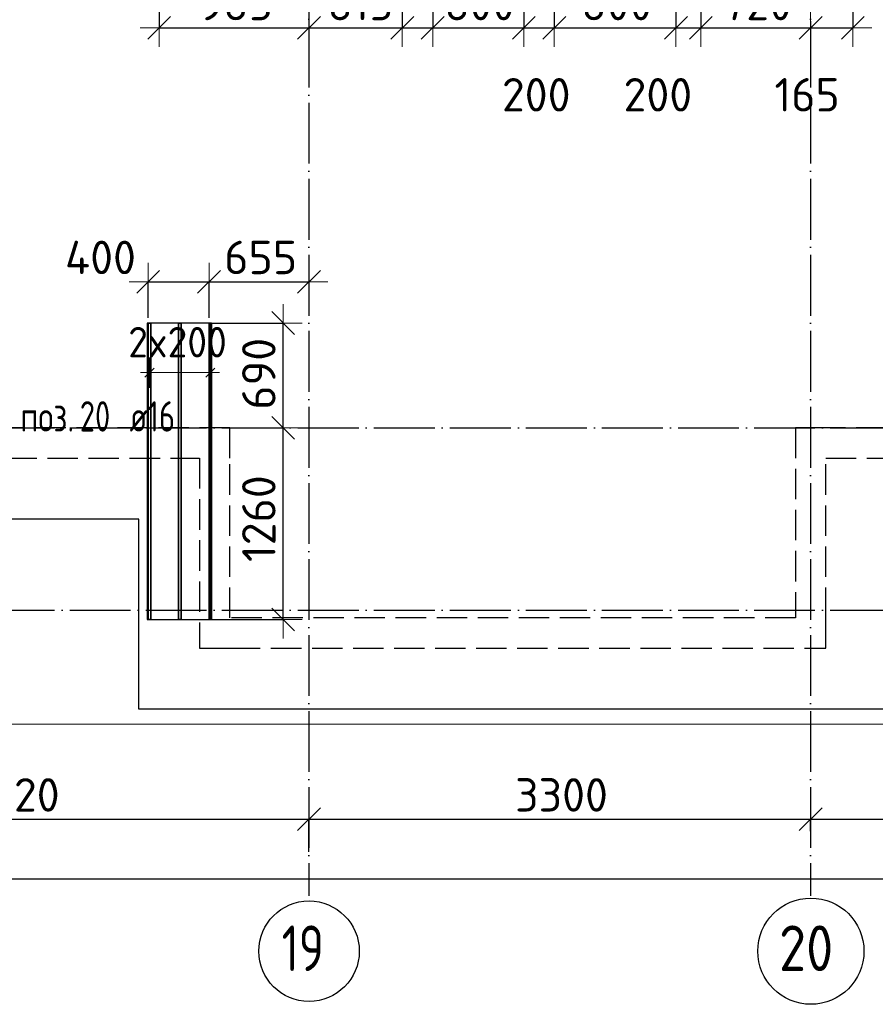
# Model space of a CAD drawing. Header units: millimetres. Extents: x 13527 to 139154, y -122592 to 61893.
# Tile 29 of 130: x 108877 to 114506, y -62592 to -56116. Entities that reach past the tile are written whole.
import ezdxf

# ---------------------------------------------------------------- set-up
doc = ezdxf.new("R2010")
doc.units = ezdxf.units.MM
doc.header["$PDMODE"] = 65
for name, pattern in [('______11', [500, 400, -50, 0, -50]), ('______2', [270, 200, -70]), ('______5', [1100, 800, -100, 100, -100])]:
    doc.linetypes.add(name, pattern=pattern)
for name, color, linetype, lineweight in [('Standard', 7, 'Continuous', 25), ('Размерная линия_ общее', 7, 'Continuous', 13), ('Стена_ общее', 7, 'Continuous', 35), ('Фундамент_ общее', 7, 'Continuous', 35)]:
    doc.layers.add(name, color=color, linetype=linetype, lineweight=lineweight)
doc.layers.add('Арм.стержн.Доп. Арм ниж.зоны У', color=7, linetype='Continuous', lineweight=35, true_color=0x1cff1c)
doc.layers.add('Осевая линия_ общее', color=7, linetype='______5', lineweight=13, true_color=0xa0a0a0)
doc.styles.add('ISOCPEUR', font='isocpeur.ttf')
doc.dimstyles.new('DIMSTYLE_13', dxfattribs={"dimtxt": 220, "dimasz": 250, "dimexe": 0, "dimexo": 0, "dimgap": 110, "dimtad": 0, "dimdec": 0, "dimrnd": 5, "dimzin": 12, "dimdsep": 46, "dimtxsty": 'ISOCPEUR', "dimblk1": 'ALL_ML_STRICH', "dimblk2": 'ALL_ML_STRICH', "dimsah": 1, "dimcen": 0, "dimclrd": 7, "dimclre": 256, "dimclrt": 7, "dimadec": 0, "dimazin": 0, "dimtfac": 1, "dimtdec": 0, "dimtix": 1, "dimtmove": 2, "dimatfit": 3, "dimfxl": 0, "dimtvp": 1.2, "dimtzin": 0, "dimlwd": 0, "dimlwe": -3, "dimarcsym": 0})
doc.dimstyles.new('DIMSTYLE_16', dxfattribs={"dimtxt": 220, "dimasz": 250, "dimexe": 0, "dimexo": 0, "dimgap": 110, "dimtad": 2, "dimdec": 0, "dimrnd": 1, "dimzin": 12, "dimdsep": 46, "dimtxsty": 'ISOCPEUR', "dimblk1": 'ALL_ML_STRICH', "dimblk2": 'ALL_ML_STRICH', "dimsah": 1, "dimcen": 0, "dimclrd": 7, "dimclre": 256, "dimclrt": 7, "dimadec": 0, "dimazin": 0, "dimtfac": 1, "dimtdec": 0, "dimtix": 1, "dimtmove": 2, "dimatfit": 3, "dimfxl": 0, "dimtzin": 0, "dimlwd": 0, "dimlwe": -3, "dimarcsym": 0})
doc.dimstyles.new('DIMSTYLE_3', dxfattribs={"dimtxt": 220, "dimasz": 250, "dimexe": 0, "dimexo": 0, "dimgap": 110, "dimtad": 2, "dimdec": 0, "dimrnd": 5, "dimzin": 12, "dimdsep": 46, "dimtxsty": 'ISOCPEUR', "dimblk1": 'ALL_ML_STRICH', "dimblk2": 'ALL_ML_STRICH', "dimsah": 1, "dimcen": 0, "dimclrd": 7, "dimclre": 256, "dimclrt": 7, "dimadec": 0, "dimazin": 0, "dimtfac": 1, "dimtdec": 0, "dimtix": 1, "dimtmove": 2, "dimatfit": 3, "dimfxl": 0, "dimtvp": 1.2, "dimtzin": 0, "dimlwd": 0, "dimlwe": -3, "dimarcsym": 0})
doc.dimstyles.new('DIMSTYLE_5', dxfattribs={"dimtxt": 220, "dimasz": 250, "dimexe": 0, "dimexo": 0, "dimgap": 110, "dimtad": 2, "dimdec": 0, "dimrnd": 5, "dimzin": 12, "dimdsep": 46, "dimtxsty": 'ISOCPEUR', "dimblk1": 'ALL_ML_STRICH', "dimblk2": 'ALL_ML_STRICH', "dimsah": 1, "dimcen": 0, "dimclrd": 7, "dimclre": 256, "dimclrt": 7, "dimadec": 0, "dimazin": 0, "dimtfac": 1, "dimtdec": 0, "dimtix": 1, "dimtmove": 2, "dimatfit": 3, "dimfxl": 0, "dimtzin": 0, "dimlwd": 0, "dimlwe": -3, "dimarcsym": 0})

# ---------------------------------------------------------------- blocks, each defined once
blk = doc.blocks.new('СЛОЖНЫЙ_ОБЪЕКТ_3')
at = {"layer": 'Стена_ общее', "color": 9, "linetype": '______2', "lineweight": -3, "true_color": 0xc7c7c7, "transparency": 33554687}
for p, q in [((110260, -58800), (106960, -58800)), ((110260, -59000), (110260, -58800)), ((113980, -58800), (113980, -60050)), ((114180, -58800), (113980, -58800)), ((117280, -58800), (114180, -58800)), ((103660, -59000), (110060, -59000)), ((110060, -59000), (110060, -60250)), ((110260, -60050), (110260, -59000)), ((114180, -60050), (114180, -59000)), ((114180, -59000), (117280, -59000)), ((113980, -60050), (110260, -60050)), ((114180, -60250), (114180, -60050)), ((110060, -60250), (110260, -60250)), ((110260, -60250), (114180, -60250))]:
    blk.add_line(p, q, dxfattribs=at)
blk = doc.blocks.new('ALL_ML_STRICH')
at = {"color": 0, "linetype": 'ByBlock', "lineweight": -2}
for p, q in [((-0.3, -0.3), (0.3, 0.3)), ((0, -0.5), (0, 0.5)), ((-1, 0), (0.5, 0))]:
    blk.add_line(p, q, dxfattribs=at)
blk = doc.blocks.new('*D213')
at = {"layer": 'DEFPOINTS', "color": 7, "linetype": 'Continuous', "lineweight": 13, "transparency": 33554687}
for p in [(109722.7, -57839.5), (109722.7, -58176.8), (110122.7, -58176.8)]:
    blk.add_point(p, dxfattribs=at)
at = {"layer": 'Размерная линия_ общее', "color": 253, "linetype": 'Continuous', "lineweight": -2, "true_color": 0xa0a0a0, "transparency": 33554687}
for p, q in [((109722.7, -58076.8), (109722.7, -57839.5)), ((110122.7, -58076.8), (110122.7, -57839.5))]:
    blk.add_line(p, q, dxfattribs=at)
at = {"layer": 'Размерная линия_ общее', "color": 7, "linetype": 'Continuous', "lineweight": -2, "transparency": 33554687}
blk.add_line((109722.7, -57839.5), (110122.7, -57839.5), dxfattribs=at)
at = {"layer": 'Размерная линия_ общее', "color": 7, "linetype": 'Continuous', "lineweight": 13, "transparency": 33554687, "xscale": 250, "yscale": 250, "zscale": 250, "rotation": 180}
blk.add_blockref('ALL_ML_STRICH', (109722.7, -57839.5), dxfattribs=at)
at = {"layer": 'Размерная линия_ общее', "color": 7, "linetype": 'Continuous', "lineweight": 13, "transparency": 33554687, "xscale": 250, "yscale": 250, "zscale": 250}
blk.add_blockref('ALL_ML_STRICH', (110122.7, -57839.5), dxfattribs=at)
at = {"layer": 'Размерная линия_ общее', "color": 7, "linetype": 'Continuous', "lineweight": 13, "transparency": 33554687, "insert": (109408.4, -57679.4), "char_height": 220, "width": 660, "attachment_point": 5, "style": 'ISOCPEUR'}
blk.add_mtext('\\A1;{400}', dxfattribs=at)
blk = doc.blocks.new('*D214')
at = {"layer": 'DEFPOINTS', "color": 7, "linetype": 'Continuous', "lineweight": 13, "transparency": 33554687}
for p in [(110122.7, -57839.5), (110780, -57949.1), (110122.7, -58176.8)]:
    blk.add_point(p, dxfattribs=at)
at = {"layer": 'Размерная линия_ общее', "color": 253, "linetype": 'Continuous', "lineweight": -2, "true_color": 0xa0a0a0, "transparency": 33554687}
for p, q in [((110122.7, -58076.8), (110122.7, -57839.5)), ((110780, -57839.5), (110780, -57839.5))]:
    blk.add_line(p, q, dxfattribs=at)
at = {"layer": 'Размерная линия_ общее', "color": 7, "linetype": 'Continuous', "lineweight": -2, "transparency": 33554687}
blk.add_line((110122.7, -57839.5), (110780, -57839.5), dxfattribs=at)
at = {"layer": 'Размерная линия_ общее', "color": 7, "linetype": 'Continuous', "lineweight": 13, "transparency": 33554687, "xscale": 250, "yscale": 250, "zscale": 250, "rotation": 180}
blk.add_blockref('ALL_ML_STRICH', (110122.7, -57839.5), dxfattribs=at)
at = {"layer": 'Размерная линия_ общее', "color": 7, "linetype": 'Continuous', "lineweight": 13, "transparency": 33554687, "xscale": 250, "yscale": 250, "zscale": 250}
blk.add_blockref('ALL_ML_STRICH', (110780, -57839.5), dxfattribs=at)
at = {"layer": 'Размерная линия_ общее', "color": 7, "linetype": 'Continuous', "lineweight": 13, "transparency": 33554687, "insert": (110462.4, -57679.5), "char_height": 220, "width": 660, "attachment_point": 5, "style": 'ISOCPEUR'}
blk.add_mtext('\\A1;{655}', dxfattribs=at)
blk = doc.blocks.new('*D215')
at = {"layer": 'DEFPOINTS', "color": 7, "linetype": 'Continuous', "lineweight": 13, "transparency": 33554687}
for p in [(110610.7, -58800), (109998.4, -60060.9), (110610.1, -60060.9)]:
    blk.add_point(p, dxfattribs=at)
at = {"layer": 'Размерная линия_ общее', "color": 253, "linetype": 'Continuous', "lineweight": -2, "true_color": 0xa0a0a0, "transparency": 33554687}
for p, q in [((110610.1, -58800), (110610.1, -58800)), ((110098.4, -60060.9), (110610.1, -60060.9))]:
    blk.add_line(p, q, dxfattribs=at)
at = {"layer": 'Размерная линия_ общее', "color": 7, "linetype": 'Continuous', "lineweight": -2, "transparency": 33554687}
blk.add_line((110610.1, -60060.9), (110610.1, -58800), dxfattribs=at)
at = {"layer": 'Размерная линия_ общее', "color": 7, "linetype": 'Continuous', "lineweight": 13, "transparency": 33554687, "xscale": 250, "yscale": 250, "zscale": 250}
for p, rotation in [((110610.1, -58800), 90), ((110610.1, -60060.9), 270)]:
    blk.add_blockref('ALL_ML_STRICH', p, dxfattribs=dict(at, rotation=rotation))
at = {"layer": 'Размерная линия_ общее', "color": 7, "linetype": 'Continuous', "lineweight": 13, "transparency": 33554687, "insert": (110450.1, -59397.4), "char_height": 220, "width": 880, "attachment_point": 5, "rotation": 90, "style": 'ISOCPEUR'}
blk.add_mtext('\\A1;{1260}', dxfattribs=at)
blk = doc.blocks.new('*D216')
at = {"layer": 'DEFPOINTS', "color": 7, "linetype": 'Continuous', "lineweight": 13, "transparency": 33554687}
for p in [(110028.4, -58110.9), (110610.1, -58800), (110610.7, -58800)]:
    blk.add_point(p, dxfattribs=at)
at = {"layer": 'Размерная линия_ общее', "color": 253, "linetype": 'Continuous', "lineweight": -2, "true_color": 0xa0a0a0, "transparency": 33554687}
for p, q in [((110128.4, -58110.9), (110610.1, -58110.9)), ((110610.1, -58800), (110610.1, -58800))]:
    blk.add_line(p, q, dxfattribs=at)
at = {"layer": 'Размерная линия_ общее', "color": 7, "linetype": 'Continuous', "lineweight": -2, "transparency": 33554687}
blk.add_line((110610.1, -58800), (110610.1, -58110.9), dxfattribs=at)
at = {"layer": 'Размерная линия_ общее', "color": 7, "linetype": 'Continuous', "lineweight": 13, "transparency": 33554687, "xscale": 250, "yscale": 250, "zscale": 250}
for p, rotation in [((110610.1, -58110.9), 90), ((110610.1, -58800), 270)]:
    blk.add_blockref('ALL_ML_STRICH', p, dxfattribs=dict(at, rotation=rotation))
at = {"layer": 'Размерная линия_ общее', "color": 7, "linetype": 'Continuous', "lineweight": 13, "transparency": 33554687, "insert": (110450.1, -58444.4), "char_height": 220, "width": 660, "attachment_point": 5, "rotation": 90, "style": 'ISOCPEUR'}
blk.add_mtext('\\A1;{690}', dxfattribs=at)
blk = doc.blocks.new('*D237')
at = {"layer": 'DEFPOINTS', "color": 7, "linetype": 'Continuous', "lineweight": 13, "transparency": 33554687}
for p in [(109794, -54209.7), (110780, -54749.9), (109794, -56169.6)]:
    blk.add_point(p, dxfattribs=at)
at = {"layer": 'Размерная линия_ общее', "color": 253, "linetype": 'Continuous', "lineweight": -2, "true_color": 0xa0a0a0, "transparency": 33554687}
for p, q in [((109794, -54309.7), (109794, -56169.6)), ((110780, -54849.9), (110780, -56169.6))]:
    blk.add_line(p, q, dxfattribs=at)
at = {"layer": 'Размерная линия_ общее', "color": 7, "linetype": 'Continuous', "lineweight": -2, "transparency": 33554687}
blk.add_line((109794, -56169.6), (110780, -56169.6), dxfattribs=at)
at = {"layer": 'Размерная линия_ общее', "color": 7, "linetype": 'Continuous', "lineweight": 13, "transparency": 33554687, "xscale": 250, "yscale": 250, "zscale": 250, "rotation": 180}
blk.add_blockref('ALL_ML_STRICH', (109794, -56169.6), dxfattribs=at)
at = {"layer": 'Размерная линия_ общее', "color": 7, "linetype": 'Continuous', "lineweight": 13, "transparency": 33554687, "xscale": 250, "yscale": 250, "zscale": 250}
blk.add_blockref('ALL_ML_STRICH', (110780, -56169.6), dxfattribs=at)
at = {"layer": 'Размерная линия_ общее', "color": 7, "linetype": 'Continuous', "lineweight": 13, "transparency": 33554687, "insert": (110298, -56009.6), "char_height": 220, "width": 660, "attachment_point": 5, "style": 'ISOCPEUR'}
blk.add_mtext('\\A1;{985}', dxfattribs=at)
blk = doc.blocks.new('*D238')
at = {"layer": 'DEFPOINTS', "color": 7, "linetype": 'Continuous', "lineweight": 13, "transparency": 33554687}
for p in [(111394, -54213.8), (110780, -54749.9), (110780, -56169.6)]:
    blk.add_point(p, dxfattribs=at)
at = {"layer": 'Размерная линия_ общее', "color": 253, "linetype": 'Continuous', "lineweight": -2, "true_color": 0xa0a0a0, "transparency": 33554687}
for p, q in [((111394, -54313.8), (111394, -56169.6)), ((110780, -54849.9), (110780, -56169.6))]:
    blk.add_line(p, q, dxfattribs=at)
at = {"layer": 'Размерная линия_ общее', "color": 7, "linetype": 'Continuous', "lineweight": -2, "transparency": 33554687}
blk.add_line((110780, -56169.6), (111394, -56169.6), dxfattribs=at)
at = {"layer": 'Размерная линия_ общее', "color": 7, "linetype": 'Continuous', "lineweight": 13, "transparency": 33554687, "xscale": 250, "yscale": 250, "zscale": 250, "rotation": 180}
blk.add_blockref('ALL_ML_STRICH', (110780, -56169.6), dxfattribs=at)
at = {"layer": 'Размерная линия_ общее', "color": 7, "linetype": 'Continuous', "lineweight": 13, "transparency": 33554687, "xscale": 250, "yscale": 250, "zscale": 250}
blk.add_blockref('ALL_ML_STRICH', (111394, -56169.6), dxfattribs=at)
at = {"layer": 'Размерная линия_ общее', "color": 7, "linetype": 'Continuous', "lineweight": 13, "transparency": 33554687, "insert": (111120, -56009.6), "char_height": 220, "width": 660, "attachment_point": 5, "style": 'ISOCPEUR'}
blk.add_mtext('\\A1;{615}', dxfattribs=at)
blk = doc.blocks.new('*D239')
at = {"layer": 'DEFPOINTS', "color": 7, "linetype": 'Continuous', "lineweight": 13, "transparency": 33554687}
for p in [(111394, -54213.8), (111594, -54584.4), (111394, -56169.6)]:
    blk.add_point(p, dxfattribs=at)
at = {"layer": 'Размерная линия_ общее', "color": 253, "linetype": 'Continuous', "lineweight": -2, "true_color": 0xa0a0a0, "transparency": 33554687}
for p, q in [((111394, -54313.8), (111394, -56169.6)), ((111594, -54684.4), (111594, -56169.6))]:
    blk.add_line(p, q, dxfattribs=at)
at = {"layer": 'Размерная линия_ общее', "color": 7, "linetype": 'Continuous', "lineweight": -2, "transparency": 33554687}
blk.add_line((111394, -56169.6), (111594, -56169.6), dxfattribs=at)
at = {"layer": 'Размерная линия_ общее', "color": 7, "linetype": 'Continuous', "lineweight": 13, "transparency": 33554687, "xscale": 250, "yscale": 250, "zscale": 250, "rotation": 180}
blk.add_blockref('ALL_ML_STRICH', (111394, -56169.6), dxfattribs=at)
at = {"layer": 'Размерная линия_ общее', "color": 7, "linetype": 'Continuous', "lineweight": 13, "transparency": 33554687, "xscale": 250, "yscale": 250, "zscale": 250}
blk.add_blockref('ALL_ML_STRICH', (111594, -56169.6), dxfattribs=at)
at = {"layer": 'Размерная линия_ общее', "color": 7, "linetype": 'Continuous', "lineweight": 13, "transparency": 33554687, "insert": (112275, -56609.6), "char_height": 220, "width": 660, "attachment_point": 5, "style": 'ISOCPEUR'}
blk.add_mtext('\\A1;{200}', dxfattribs=at)
blk = doc.blocks.new('*D240')
at = {"layer": 'DEFPOINTS', "color": 7, "linetype": 'Continuous', "lineweight": 13, "transparency": 33554687}
for p in [(111594, -54584.4), (112194, -54643.7), (111594, -56169.6)]:
    blk.add_point(p, dxfattribs=at)
at = {"layer": 'Размерная линия_ общее', "color": 253, "linetype": 'Continuous', "lineweight": -2, "true_color": 0xa0a0a0, "transparency": 33554687}
for p, q in [((111594, -54684.4), (111594, -56169.6)), ((112194, -54743.7), (112194, -56169.6))]:
    blk.add_line(p, q, dxfattribs=at)
at = {"layer": 'Размерная линия_ общее', "color": 7, "linetype": 'Continuous', "lineweight": -2, "transparency": 33554687}
blk.add_line((111594, -56169.6), (112194, -56169.6), dxfattribs=at)
at = {"layer": 'Размерная линия_ общее', "color": 7, "linetype": 'Continuous', "lineweight": 13, "transparency": 33554687, "xscale": 250, "yscale": 250, "zscale": 250, "rotation": 180}
blk.add_blockref('ALL_ML_STRICH', (111594, -56169.6), dxfattribs=at)
at = {"layer": 'Размерная линия_ общее', "color": 7, "linetype": 'Continuous', "lineweight": 13, "transparency": 33554687, "xscale": 250, "yscale": 250, "zscale": 250}
blk.add_blockref('ALL_ML_STRICH', (112194, -56169.6), dxfattribs=at)
at = {"layer": 'Размерная линия_ общее', "color": 7, "linetype": 'Continuous', "lineweight": 13, "transparency": 33554687, "insert": (111905, -56009.6), "char_height": 220, "width": 660, "attachment_point": 5, "style": 'ISOCPEUR'}
blk.add_mtext('\\A1;{600}', dxfattribs=at)
blk = doc.blocks.new('*D241')
at = {"layer": 'DEFPOINTS', "color": 7, "linetype": 'Continuous', "lineweight": 13, "transparency": 33554687}
for p in [(112194, -54643.7), (112394, -54897.7), (112194, -56169.6)]:
    blk.add_point(p, dxfattribs=at)
at = {"layer": 'Размерная линия_ общее', "color": 253, "linetype": 'Continuous', "lineweight": -2, "true_color": 0xa0a0a0, "transparency": 33554687}
for p, q in [((112194, -54743.7), (112194, -56169.6)), ((112394, -54997.7), (112394, -56169.6))]:
    blk.add_line(p, q, dxfattribs=at)
at = {"layer": 'Размерная линия_ общее', "color": 7, "linetype": 'Continuous', "lineweight": -2, "transparency": 33554687}
blk.add_line((112194, -56169.6), (112394, -56169.6), dxfattribs=at)
at = {"layer": 'Размерная линия_ общее', "color": 7, "linetype": 'Continuous', "lineweight": 13, "transparency": 33554687, "xscale": 250, "yscale": 250, "zscale": 250, "rotation": 180}
blk.add_blockref('ALL_ML_STRICH', (112194, -56169.6), dxfattribs=at)
at = {"layer": 'Размерная линия_ общее', "color": 7, "linetype": 'Continuous', "lineweight": 13, "transparency": 33554687, "xscale": 250, "yscale": 250, "zscale": 250}
blk.add_blockref('ALL_ML_STRICH', (112394, -56169.6), dxfattribs=at)
at = {"layer": 'Размерная линия_ общее', "color": 7, "linetype": 'Continuous', "lineweight": 13, "transparency": 33554687, "insert": (113075, -56609.6), "char_height": 220, "width": 660, "attachment_point": 5, "style": 'ISOCPEUR'}
blk.add_mtext('\\A1;{200}', dxfattribs=at)
blk = doc.blocks.new('*D242')
at = {"layer": 'DEFPOINTS', "color": 7, "linetype": 'Continuous', "lineweight": 13, "transparency": 33554687}
for p in [(112394, -54897.7), (113194, -54891.8), (112394, -56169.6)]:
    blk.add_point(p, dxfattribs=at)
at = {"layer": 'Размерная линия_ общее', "color": 253, "linetype": 'Continuous', "lineweight": -2, "true_color": 0xa0a0a0, "transparency": 33554687}
for p, q in [((112394, -54997.7), (112394, -56169.6)), ((113194, -54991.8), (113194, -56169.6))]:
    blk.add_line(p, q, dxfattribs=at)
at = {"layer": 'Размерная линия_ общее', "color": 7, "linetype": 'Continuous', "lineweight": -2, "transparency": 33554687}
blk.add_line((112394, -56169.6), (113194, -56169.6), dxfattribs=at)
at = {"layer": 'Размерная линия_ общее', "color": 7, "linetype": 'Continuous', "lineweight": 13, "transparency": 33554687, "xscale": 250, "yscale": 250, "zscale": 250, "rotation": 180}
blk.add_blockref('ALL_ML_STRICH', (112394, -56169.6), dxfattribs=at)
at = {"layer": 'Размерная линия_ общее', "color": 7, "linetype": 'Continuous', "lineweight": 13, "transparency": 33554687, "xscale": 250, "yscale": 250, "zscale": 250}
blk.add_blockref('ALL_ML_STRICH', (113194, -56169.6), dxfattribs=at)
at = {"layer": 'Размерная линия_ общее', "color": 7, "linetype": 'Continuous', "lineweight": 13, "transparency": 33554687, "insert": (112805, -56009.6), "char_height": 220, "width": 660, "attachment_point": 5, "style": 'ISOCPEUR'}
blk.add_mtext('\\A1;{800}', dxfattribs=at)
blk = doc.blocks.new('*D243')
at = {"layer": 'DEFPOINTS', "color": 7, "linetype": 'Continuous', "lineweight": 13, "transparency": 33554687}
for p in [(113194, -54891.8), (113357.7, -55344.7), (113194, -56169.6)]:
    blk.add_point(p, dxfattribs=at)
at = {"layer": 'Размерная линия_ общее', "color": 253, "linetype": 'Continuous', "lineweight": -2, "true_color": 0xa0a0a0, "transparency": 33554687}
for p, q in [((113194, -54991.8), (113194, -56169.6)), ((113357.7, -55444.7), (113357.7, -56169.6))]:
    blk.add_line(p, q, dxfattribs=at)
at = {"layer": 'Размерная линия_ общее', "color": 7, "linetype": 'Continuous', "lineweight": -2, "transparency": 33554687}
blk.add_line((113194, -56169.6), (113357.7, -56169.6), dxfattribs=at)
at = {"layer": 'Размерная линия_ общее', "color": 7, "linetype": 'Continuous', "lineweight": 13, "transparency": 33554687, "xscale": 250, "yscale": 250, "zscale": 250, "rotation": 180}
blk.add_blockref('ALL_ML_STRICH', (113194, -56169.6), dxfattribs=at)
at = {"layer": 'Размерная линия_ общее', "color": 7, "linetype": 'Continuous', "lineweight": 13, "transparency": 33554687, "xscale": 250, "yscale": 250, "zscale": 250}
blk.add_blockref('ALL_ML_STRICH', (113357.7, -56169.6), dxfattribs=at)
at = {"layer": 'Размерная линия_ общее', "color": 7, "linetype": 'Continuous', "lineweight": 13, "transparency": 33554687, "insert": (114056.9, -56609.6), "char_height": 220, "width": 660, "attachment_point": 5, "style": 'ISOCPEUR'}
blk.add_mtext('\\A1;{165}', dxfattribs=at)
blk = doc.blocks.new('*D244')
at = {"layer": 'DEFPOINTS', "color": 7, "linetype": 'Continuous', "lineweight": 13, "transparency": 33554687}
for p in [(113357.7, -55344.7), (114080, -56026.2), (113357.7, -56169.6)]:
    blk.add_point(p, dxfattribs=at)
at = {"layer": 'Размерная линия_ общее', "color": 253, "linetype": 'Continuous', "lineweight": -2, "true_color": 0xa0a0a0, "transparency": 33554687}
for p, q in [((113357.7, -55444.7), (113357.7, -56169.6)), ((114080, -56126.2), (114080, -56169.6))]:
    blk.add_line(p, q, dxfattribs=at)
at = {"layer": 'Размерная линия_ общее', "color": 7, "linetype": 'Continuous', "lineweight": -2, "transparency": 33554687}
blk.add_line((113357.7, -56169.6), (114080, -56169.6), dxfattribs=at)
at = {"layer": 'Размерная линия_ общее', "color": 7, "linetype": 'Continuous', "lineweight": 13, "transparency": 33554687, "xscale": 250, "yscale": 250, "zscale": 250, "rotation": 180}
blk.add_blockref('ALL_ML_STRICH', (113357.7, -56169.6), dxfattribs=at)
at = {"layer": 'Размерная линия_ общее', "color": 7, "linetype": 'Continuous', "lineweight": 13, "transparency": 33554687, "xscale": 250, "yscale": 250, "zscale": 250}
blk.add_blockref('ALL_ML_STRICH', (114080, -56169.6), dxfattribs=at)
at = {"layer": 'Размерная линия_ общее', "color": 7, "linetype": 'Continuous', "lineweight": 13, "transparency": 33554687, "insert": (113729.9, -56009.6), "char_height": 220, "width": 660, "attachment_point": 5, "style": 'ISOCPEUR'}
blk.add_mtext('\\A1;{720}', dxfattribs=at)
blk = doc.blocks.new('*D245')
at = {"layer": 'DEFPOINTS', "color": 7, "linetype": 'Continuous', "lineweight": 13, "transparency": 33554687}
for p in [(114357.7, -55332.5), (114080, -56026.2), (114080, -56169.6)]:
    blk.add_point(p, dxfattribs=at)
at = {"layer": 'Размерная линия_ общее', "color": 253, "linetype": 'Continuous', "lineweight": -2, "true_color": 0xa0a0a0, "transparency": 33554687}
for p, q in [((114357.7, -55432.5), (114357.7, -56169.6)), ((114080, -56126.2), (114080, -56169.6))]:
    blk.add_line(p, q, dxfattribs=at)
at = {"layer": 'Размерная линия_ общее', "color": 7, "linetype": 'Continuous', "lineweight": -2, "transparency": 33554687}
blk.add_line((114080, -56169.6), (114357.7, -56169.6), dxfattribs=at)
at = {"layer": 'Размерная линия_ общее', "color": 7, "linetype": 'Continuous', "lineweight": 13, "transparency": 33554687, "xscale": 250, "yscale": 250, "zscale": 250, "rotation": 180}
blk.add_blockref('ALL_ML_STRICH', (114080, -56169.6), dxfattribs=at)
at = {"layer": 'Размерная линия_ общее', "color": 7, "linetype": 'Continuous', "lineweight": 13, "transparency": 33554687, "xscale": 250, "yscale": 250, "zscale": 250}
blk.add_blockref('ALL_ML_STRICH', (114357.7, -56169.6), dxfattribs=at)
at = {"layer": 'Размерная линия_ общее', "color": 7, "linetype": 'Continuous', "lineweight": 13, "transparency": 33554687, "insert": (114999.9, -56609.6), "char_height": 220, "width": 660, "attachment_point": 5, "style": 'ISOCPEUR'}
blk.add_mtext('\\A1;{280}', dxfattribs=at)
blk = doc.blocks.new('*D611')
at = {"layer": 'DEFPOINTS', "color": 7, "linetype": 'Continuous', "lineweight": 13, "transparency": 33554687}
for p in [(106860, -61374.3), (106860, -61607.9), (110780, -61607.9)]:
    blk.add_point(p, dxfattribs=at)
at = {"layer": 'Размерная линия_ общее', "color": 253, "linetype": 'Continuous', "lineweight": -2, "true_color": 0xa0a0a0, "transparency": 33554687}
for p, q in [((106860, -61587.9), (106860, -61374.3)), ((110780, -61587.9), (110780, -61374.3))]:
    blk.add_line(p, q, dxfattribs=at)
at = {"layer": 'Размерная линия_ общее', "color": 7, "linetype": 'Continuous', "lineweight": -2, "transparency": 33554687}
blk.add_line((106860, -61374.3), (110780, -61374.3), dxfattribs=at)
at = {"layer": 'Размерная линия_ общее', "color": 7, "linetype": 'Continuous', "lineweight": 13, "transparency": 33554687, "xscale": 250, "yscale": 250, "zscale": 250, "rotation": 180}
blk.add_blockref('ALL_ML_STRICH', (106860, -61374.3), dxfattribs=at)
at = {"layer": 'Размерная линия_ общее', "color": 7, "linetype": 'Continuous', "lineweight": 13, "transparency": 33554687, "xscale": 250, "yscale": 250, "zscale": 250}
blk.add_blockref('ALL_ML_STRICH', (110780, -61374.3), dxfattribs=at)
at = {"layer": 'Размерная линия_ общее', "color": 7, "linetype": 'Continuous', "lineweight": 13, "transparency": 33554687, "insert": (108831, -61214.3), "char_height": 220, "width": 880, "attachment_point": 5, "style": 'ISOCPEUR'}
blk.add_mtext('\\A1;{3920}', dxfattribs=at)
blk = doc.blocks.new('*D612')
at = {"layer": 'DEFPOINTS', "color": 7, "linetype": 'Continuous', "lineweight": 13, "transparency": 33554687}
for p in [(110780, -61374.3), (114080, -61473), (110780, -61607.9)]:
    blk.add_point(p, dxfattribs=at)
at = {"layer": 'Размерная линия_ общее', "color": 253, "linetype": 'Continuous', "lineweight": -2, "true_color": 0xa0a0a0, "transparency": 33554687}
for p, q in [((110780, -61587.9), (110780, -61374.3)), ((114080, -61453), (114080, -61374.3))]:
    blk.add_line(p, q, dxfattribs=at)
at = {"layer": 'Размерная линия_ общее', "color": 7, "linetype": 'Continuous', "lineweight": -2, "transparency": 33554687}
blk.add_line((110780, -61374.3), (114080, -61374.3), dxfattribs=at)
at = {"layer": 'Размерная линия_ общее', "color": 7, "linetype": 'Continuous', "lineweight": 13, "transparency": 33554687, "xscale": 250, "yscale": 250, "zscale": 250, "rotation": 180}
blk.add_blockref('ALL_ML_STRICH', (110780, -61374.3), dxfattribs=at)
at = {"layer": 'Размерная линия_ общее', "color": 7, "linetype": 'Continuous', "lineweight": 13, "transparency": 33554687, "xscale": 250, "yscale": 250, "zscale": 250}
blk.add_blockref('ALL_ML_STRICH', (114080, -61374.3), dxfattribs=at)
at = {"layer": 'Размерная линия_ общее', "color": 7, "linetype": 'Continuous', "lineweight": 13, "transparency": 33554687, "insert": (112441, -61214.3), "char_height": 220, "width": 880, "attachment_point": 5, "style": 'ISOCPEUR'}
blk.add_mtext('\\A1;{3300}', dxfattribs=at)
blk = doc.blocks.new('*D613')
at = {"layer": 'DEFPOINTS', "color": 7, "linetype": 'Continuous', "lineweight": 13, "transparency": 33554687}
for p in [(114080, -61374.3), (117380, -61386.3), (114080, -61473)]:
    blk.add_point(p, dxfattribs=at)
at = {"layer": 'Размерная линия_ общее', "color": 253, "linetype": 'Continuous', "lineweight": -2, "true_color": 0xa0a0a0, "transparency": 33554687}
for p, q in [((114080, -61453), (114080, -61374.3)), ((117380, -61406.3), (117380, -61374.3))]:
    blk.add_line(p, q, dxfattribs=at)
at = {"layer": 'Размерная линия_ общее', "color": 7, "linetype": 'Continuous', "lineweight": -2, "transparency": 33554687}
blk.add_line((114080, -61374.3), (117380, -61374.3), dxfattribs=at)
at = {"layer": 'Размерная линия_ общее', "color": 7, "linetype": 'Continuous', "lineweight": 13, "transparency": 33554687, "xscale": 250, "yscale": 250, "zscale": 250, "rotation": 180}
blk.add_blockref('ALL_ML_STRICH', (114080, -61374.3), dxfattribs=at)
at = {"layer": 'Размерная линия_ общее', "color": 7, "linetype": 'Continuous', "lineweight": 13, "transparency": 33554687, "xscale": 250, "yscale": 250, "zscale": 250}
blk.add_blockref('ALL_ML_STRICH', (117380, -61374.3), dxfattribs=at)
at = {"layer": 'Размерная линия_ общее', "color": 7, "linetype": 'Continuous', "lineweight": 13, "transparency": 33554687, "insert": (115741, -61214.3), "char_height": 220, "width": 880, "attachment_point": 5, "style": 'ISOCPEUR'}
blk.add_mtext('\\A1;{3300}', dxfattribs=at)
blk = doc.blocks.new('*D614')
at = {"layer": 'DEFPOINTS', "color": 7, "linetype": 'Continuous', "lineweight": 13, "transparency": 33554687}
for p in [(75300, -61766.4), (75300, -61877.9), (117380, -61877.9)]:
    blk.add_point(p, dxfattribs=at)
at = {"layer": 'Размерная линия_ общее', "color": 253, "linetype": 'Continuous', "lineweight": -2, "true_color": 0xa0a0a0, "transparency": 33554687}
for p, q in [((75300, -61977.9), (75300, -61766.4)), ((117380, -61977.9), (117380, -61766.4))]:
    blk.add_line(p, q, dxfattribs=at)
at = {"layer": 'Размерная линия_ общее', "color": 7, "linetype": 'Continuous', "lineweight": -2, "transparency": 33554687}
blk.add_line((75300, -61766.4), (117380, -61766.4), dxfattribs=at)
at = {"layer": 'Размерная линия_ общее', "color": 7, "linetype": 'Continuous', "lineweight": 13, "transparency": 33554687, "xscale": 250, "yscale": 250, "zscale": 250, "rotation": 180}
blk.add_blockref('ALL_ML_STRICH', (75300, -61766.4), dxfattribs=at)
at = {"layer": 'Размерная линия_ общее', "color": 7, "linetype": 'Continuous', "lineweight": 13, "transparency": 33554687, "xscale": 250, "yscale": 250, "zscale": 250}
blk.add_blockref('ALL_ML_STRICH', (117380, -61766.4), dxfattribs=at)
at = {"layer": 'Размерная линия_ общее', "color": 7, "linetype": 'Continuous', "lineweight": 13, "transparency": 33554687, "insert": (96340, -61606.4), "char_height": 220, "width": 1100, "attachment_point": 5, "style": 'ISOCPEUR'}
blk.add_mtext('\\A1;{42080}', dxfattribs=at)

msp = doc.modelspace()

# ---------------------------------------------------------------- linework, layer by layer
at = {"layer": 'Standard', "color": 7, "linetype": 'Continuous', "lineweight": 13, "transparency": 33554687}
msp.add_lwpolyline([(75100, -60750), (117980, -60750), (117980, -43560), (75100, -43560), (75100, -60750)], dxfattribs=at)
at = {"layer": 'Арм.стержн.Доп. Арм ниж.зоны У', "color": 253, "linetype": 'Continuous', "lineweight": -3, "true_color": 0xa0a0a0, "transparency": 33554687}
for p, q in [((109730.7, -58436.8), (109730.7, -58336.8)), ((110130.7, -58436.8), (110130.7, -58336.8)), ((109730.7, -58436.8), (109730.7, -58536.8)), ((110130.7, -58436.8), (110130.7, -58536.8))]:
    msp.add_line(p, q, dxfattribs=at)
at = {"layer": 'Арм.стержн.Доп. Арм ниж.зоны У', "color": 7, "linetype": 'Continuous', "lineweight": 25, "transparency": 33554687}
for p, q in [((109700.7, -58466.8), (109760.7, -58406.8)), ((110100.7, -58466.8), (110160.7, -58406.8))]:
    msp.add_line(p, q, dxfattribs=at)
at = {"layer": 'Арм.стержн.Доп. Арм ниж.зоны У', "color": 7, "linetype": 'Continuous', "lineweight": 13, "transparency": 33554687}
for p, q in [((109730.7, -58436.8), (109670.7, -58436.8)), ((109730.7, -58436.8), (110130.7, -58436.8)), ((110130.7, -58436.8), (110190.7, -58436.8))]:
    msp.add_line(p, q, dxfattribs=at)
at = {"layer": 'Арм.стержн.Доп. Арм ниж.зоны У', "color": 52, "linetype": 'Continuous', "lineweight": 25, "transparency": 33554687}
msp.add_lwpolyline([(110130.7, -60060.9), (110130.7, -58110.9), (109714.7, -58110.9), (109714.7, -60060.9), (110130.7, -60060.9)], dxfattribs=at)
at = {"layer": 'Арм.стержн.Доп. Арм ниж.зоны У', "color": 7, "linetype": 'Continuous', "lineweight": 35, "transparency": 33554687}
for points in [[(109738.7, -58110.9), (109738.7, -60060.9), (109722.7, -60060.9), (109722.7, -58110.9), (109738.7, -58110.9)], [(109938.7, -58110.9), (109938.7, -60060.9), (109922.7, -60060.9), (109922.7, -58110.9), (109938.7, -58110.9)], [(110138.7, -58110.9), (110138.7, -60060.9), (110122.7, -60060.9), (110122.7, -58110.9), (110138.7, -58110.9)]]:
    msp.add_lwpolyline(points, dxfattribs=at)
at = {"layer": 'Осевая линия_ общее', "color": 253, "linetype": '______11', "lineweight": -3, "true_color": 0xa0a0a0, "transparency": 33554687}
for p, q in [((110780, -43660), (110780, -61877.9)), ((114080, -43660), (114080, -61877.9)), ((75200, -58800), (119325.4, -58800)), ((75200, -60000), (119325.4, -60000))]:
    msp.add_line(p, q, dxfattribs=at)
at = {"layer": 'Осевая линия_ общее', "color": 7, "linetype": 'Continuous', "lineweight": -3, "transparency": 33554687}
for centre, radius in [((114081.8, -62242.4), 349.3), ((110780.4, -62242.4), 330.4)]:
    msp.add_circle(centre, radius, dxfattribs=at)
at = {"layer": 'Фундамент_ общее', "color": 7, "lineweight": 25, "transparency": 33554687}
for p, q in [((109660, -59400), (104060, -59400)), ((109660, -60650), (109660, -59400)), ((114580, -60650), (109660, -60650))]:
    msp.add_line(p, q, dxfattribs=at)
at = {"layer": 'Фундамент_ общее', "color": 7, "linetype": 'Continuous', "lineweight": 25, "transparency": 33554687}
for p, q in [((109660, -59400), (104060, -59400)), ((109660, -60650), (109660, -59400)), ((114580, -60650), (109660, -60650))]:
    msp.add_line(p, q, dxfattribs=at)

# ---------------------------------------------------------------- block references
at = {"layer": 'Стена_ общее', "color": 9, "linetype": '______2', "lineweight": -3, "true_color": 0xc7c7c7, "transparency": 33554687}
msp.add_blockref('СЛОЖНЫЙ_ОБЪЕКТ_3', (0, 0), dxfattribs=at)

# ---------------------------------------------------------------- texts
at = {"layer": 'Арм.стержн.Доп. Арм ниж.зоны У', "color": 7, "linetype": 'Continuous', "lineweight": 13, "transparency": 33554687, "insert": (109590.7, -58336.8), "char_height": 200, "width": 793.963, "attachment_point": 7, "style": 'ISOCPEUR'}
msp.add_mtext('\\W0.95;2x200', dxfattribs=at)
at = {"layer": 'Арм.стержн.Доп. Арм ниж.зоны У', "color": 7, "linetype": 'Continuous', "lineweight": 25, "transparency": 33554687, "char_height": 200, "attachment_point": 7, "style": 'ISOCPEUR'}
for s, insert, width in [('\\W0.73;20', (109272.6, -58824.9), 306.006), ('\\W0.74; ø16 ', (109505.9, -58824.9), 624.254), ('\\W0.77;поз.', (108880.9, -58824.9), 468.039)]:
    msp.add_mtext(s, dxfattribs=dict(at, insert=insert, width=width))
at = {"layer": 'Осевая линия_ общее', "color": 7, "linetype": 'Continuous', "lineweight": -3, "transparency": 33554687, "char_height": 300, "attachment_point": 7, "style": 'ISOCPEUR'}
for s, insert, width in [('\\W0.75;19', (110600.4, -62372.9), 472.281), ('\\W0.87;20', (113871.8, -62372.9), 550.812)]:
    msp.add_mtext(s, dxfattribs=dict(at, insert=insert, width=width))

# ---------------------------------------------------------------- dimensions: what is measured, and where the dimension line sits
at = {"layer": 'Размерная линия_ общее', "color": 7, "linetype": 'Continuous', "lineweight": 13, "transparency": 33554687}
for base, p1, p2, dimstyle, picture, middle in [((110780, -56169.6), (109794, -54309.7), (110780, -54849.9), 'DIMSTYLE_5', '*D237', (110298, -56009.6)), ((111394, -56169.6), (110780, -54849.9), (111394, -54313.8), 'DIMSTYLE_3', '*D238', (111120, -56009.6)), ((111594, -56169.6), (111394, -54313.8), (111594, -54684.4), 'DIMSTYLE_13', '*D239', (112275, -56609.6)), ((112194, -56169.6), (111594, -54684.4), (112194, -54743.7), 'DIMSTYLE_3', '*D240', (111905, -56009.6)), ((112394, -56169.6), (112194, -54743.7), (112394, -54997.7), 'DIMSTYLE_13', '*D241', (113075, -56609.6)), ((113194, -56169.6), (112394, -54997.7), (113194, -54991.8), 'DIMSTYLE_5', '*D242', (112805, -56009.6)), ((113357.7, -56169.6), (113194, -54991.8), (113357.7, -55444.7), 'DIMSTYLE_13', '*D243', (114056.9, -56609.6)), ((114080, -56169.6), (113357.7, -55444.7), (114080, -56126.2), 'DIMSTYLE_5', '*D244', (113729.9, -56009.6)), ((114357.7, -56169.6), (114080, -56126.2), (114357.7, -55432.5), 'DIMSTYLE_13', '*D245', (114999.9, -56609.6)), ((110122.7, -57839.5), (109722.7, -58076.8), (110122.7, -58076.8), 'DIMSTYLE_3', '*D213', (109408.4, -57679.4)), ((110780, -57839.5), (110122.7, -58076.8), (110780, -57839.5), 'DIMSTYLE_5', '*D214', (110462.4, -57679.5)), ((110780, -61374.3), (106860, -61587.9), (110780, -61587.9), 'DIMSTYLE_5', '*D611', (108831, -61214.3)), ((114080, -61374.3), (110780, -61587.9), (114080, -61453), 'DIMSTYLE_5', '*D612', (112441, -61214.3)), ((117380, -61374.3), (114080, -61453), (117380, -61406.3), 'DIMSTYLE_5', '*D613', (115741, -61214.3)), ((117380, -61766.4), (75300, -61977.9), (117380, -61977.9), 'DIMSTYLE_16', '*D614', (96340, -61606.4))]:
    dim = msp.add_linear_dim(base=base, p1=p1, p2=p2, dimstyle=dimstyle, override={"dimpost": '<>', "dimclrd": 7, "dimclre": 253, "dimclrt": 7, "dimlwd": 0, "dimlwe": 65533}, dxfattribs=at)
    dim.commit()
    dim.dimension.update_dxf_attribs({"geometry": picture, "text_midpoint": middle, "dimtype": 160})
for base, p1, p2, picture, middle in [((110610.1, -58110.9), (110610.1, -58800), (110128.4, -58110.9), '*D216', (110450.1, -58444.4)), ((110610.1, -58800), (110098.4, -60060.9), (110610.1, -58800), '*D215', (110450.1, -59397.4))]:
    dim = msp.add_linear_dim(base=base, p1=p1, p2=p2, angle=90, dimstyle='DIMSTYLE_5', override={"dimpost": '<>', "dimclrd": 7, "dimclre": 253, "dimclrt": 7, "dimlwd": 0, "dimlwe": 65533}, dxfattribs=at)
    dim.commit()
    dim.dimension.update_dxf_attribs({"geometry": picture, "text_midpoint": middle, "dimtype": 160})

doc.saveas('drawing.dxf')
